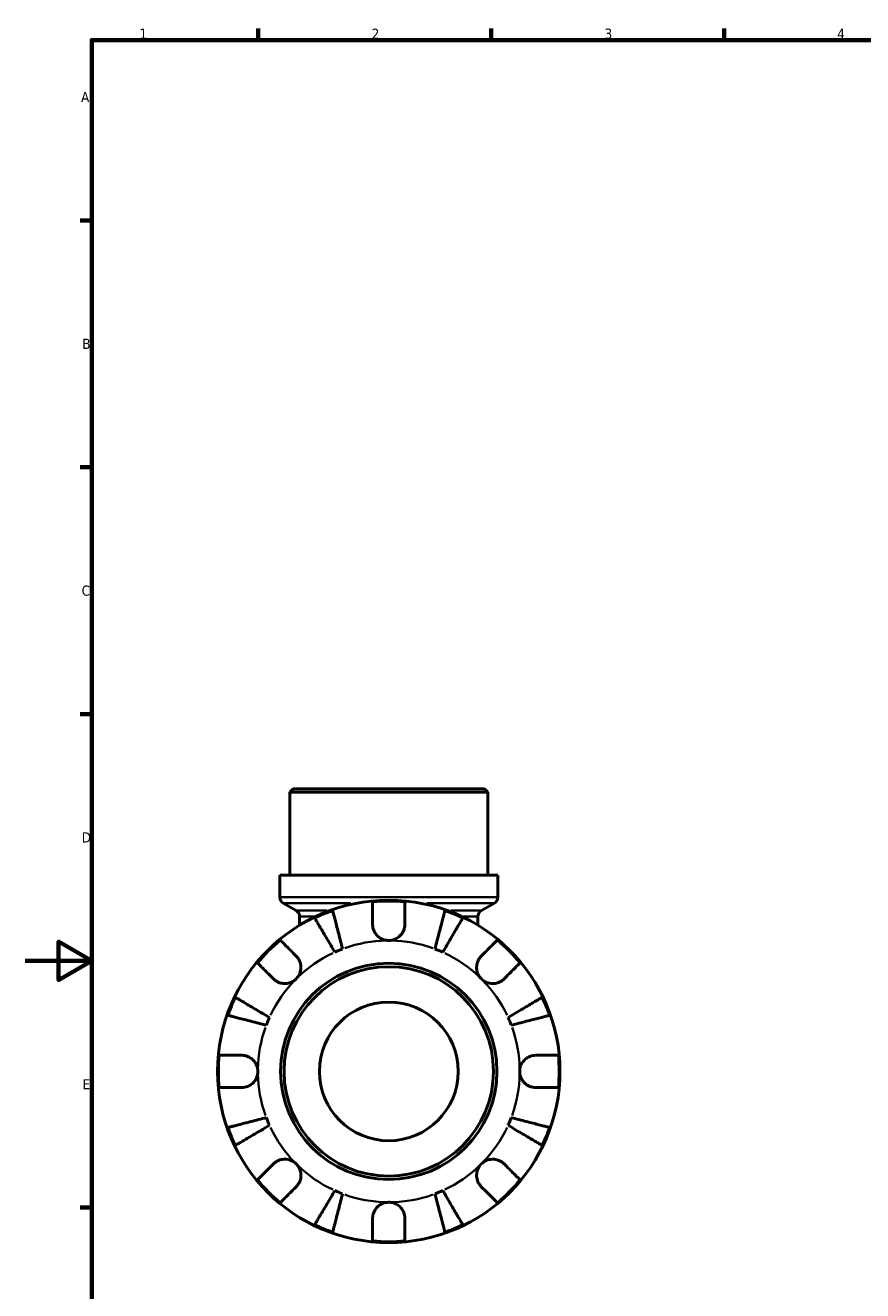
# Model space of a CAD drawing. Header units: millimetres. Extents: x 0 to 902, y -198 to 629.
# Tile 2 of 5: x 0 to 252, y 198 to 578. Entities that reach past the tile are written whole.
import ezdxf

# ---------------------------------------------------------------- set-up
doc = ezdxf.new("R2010")
doc.units = ezdxf.units.MM
for name, color, linetype, lineweight in [('Border (ANSI)', 7, 'Continuous', 70), ('Visible (ANSI)', 7, 'Continuous', 50), ('Visible Narrow (ANSI)', 7, 'Continuous', 35)]:
    doc.layers.add(name, color=color, linetype=linetype, lineweight=lineweight)
doc.styles.add('Note Text (ANSI)', font='tahoma.ttf')

# ---------------------------------------------------------------- blocks, each defined once
blk = doc.blocks.new('Borders Default Border')
at = {"layer": 'Border (ANSI)'}
for p, q in [((70.08, 574), (70.08, 577.45)), ((140.17, 574), (140.17, 577.45)), ((210.25, 574), (210.25, 577.45)), ((20, 519.75), (16.55, 519.75)), ((20, 445.5), (16.55, 445.5)), ((20, 371.25), (16.55, 371.25)), ((20, 222.75), (16.55, 222.75))]:
    blk.add_line(p, q, dxfattribs=at)
at = {"layer": 'Border (ANSI)', "flags": 128}
for points in [[(20, 20), (20, 574), (821, 574), (821, 20), (20, 20)], [(0, 297), (20, 297), (10, 302.77), (10, 291.23), (20, 297)]]:
    blk.add_lwpolyline(points, dxfattribs=at)
at = {"layer": 'Border (ANSI)', "char_height": 3.05, "attachment_point": 7, "style": 'Note Text (ANSI)'}
for s, insert in [('1', (34.35, 574.4)), ('2', (104.2, 574.4)), ('3', (174.26, 574.34)), ('4', (244.23, 574.4)), ('A', (16.78, 555.35)), ('B', (17.15, 481.1)), ('C', (16.95, 406.8)), ('D', (16.96, 332.6)), ('E', (17.21, 258.35))]:
    blk.add_mtext(s, dxfattribs=dict(at, insert=insert))

msp = doc.modelspace()

# ---------------------------------------------------------------- linework, layer by layer
at = {"layer": 'Visible (ANSI)'}
for p, q in [((80.554, 348.741), (79.524, 347.711)), ((139.138, 347.711), (79.524, 347.711)), ((79.524, 322.741), (79.524, 347.711)), ((80.554, 348.741), (138.108, 348.741)), ((138.108, 348.741), (139.138, 347.711)), ((139.138, 322.741), (139.138, 347.711)), ((142.118, 322.741), (76.543, 322.741)), ((76.543, 316.131), (76.543, 322.741)), ((142.118, 316.131), (142.118, 322.741)), ((81.474, 312.094), (77.573, 314.347)), ((137.187, 312.094), (141.088, 314.347)), ((82.504, 310.31), (82.504, 307.703)), ((136.157, 310.31), (136.157, 307.703))]:
    msp.add_line(p, q, dxfattribs=at)
for radius in [51.5, 32.53, 31.5, 20.865]:
    msp.add_circle((109.331, 263.741), radius, dxfattribs=at)
for centre, radius, start, end in [((78.603, 316.131), 2.06, 180, 240), ((140.058, 316.131), 2.06, 300, 0), ((109.331, 263.741), 51.255, 84.57027, 95.42973), ((80.444, 310.31), 2.06, 0, 60), ((109.331, 263.741), 51.255, 109.23324, 115.76676), ((109.331, 263.741), 51.255, 64.23324, 70.76676), ((138.217, 310.31), 2.06, 120, 180), ((109.331, 263.741), 51.255, 129.57027, 140.42973), ((109.331, 263.741), 51.255, 39.57027, 50.42973), ((109.331, 263.741), 39.375, 110.66622, 114.33378), ((109.331, 263.741), 39.375, 65.66622, 69.33378), ((109.331, 263.741), 51.255, 154.23324, 160.76676), ((109.331, 263.741), 51.255, 19.23324, 25.76676), ((109.331, 263.741), 39.375, 155.66622, 159.33378), ((109.331, 263.741), 39.375, 20.66622, 24.33378), ((109.331, 263.741), 51.255, 174.57027, 185.42973), ((109.331, 263.741), 51.255, 354.57027, 5.42973), ((109.331, 263.741), 39.375, 200.66622, 204.33378), ((109.331, 263.741), 39.375, 335.66622, 339.33378), ((109.331, 263.741), 51.255, 199.23324, 205.76676), ((109.331, 263.741), 51.255, 334.23324, 340.76676), ((109.331, 263.741), 51.255, 219.57027, 230.42973), ((109.331, 263.741), 51.255, 309.57027, 320.42973), ((109.331, 263.741), 39.375, 245.66622, 249.33378), ((109.331, 263.741), 39.375, 290.66622, 294.33378), ((109.331, 263.741), 51.255, 244.23324, 250.76676), ((109.331, 263.741), 51.255, 289.23324, 295.76676), ((109.331, 263.741), 51.255, 264.57027, 275.42973)]:
    msp.add_arc(centre, radius, start, end, dxfattribs=at)
for points, knots in [([(104.481, 307.966), (104.481, 308.516), (104.481, 309.076), (104.481, 310.288), (104.481, 310.922), (104.481, 311.984), (104.481, 312.511), (104.481, 313.42), (104.481, 313.802), (104.481, 314.368), (104.481, 314.607), (104.481, 314.766)], [5.9143146, 5.9143146, 5.9143146, 5.9143146, 6.0897305, 6.0897305, 6.3151304, 6.3151304, 6.5397196, 6.5397196, 6.7643088, 6.7643088, 6.9824261, 6.9824261, 6.9824261, 6.9824261]), ([(114.181, 314.766), (114.181, 314.607), (114.181, 314.368), (114.181, 313.802), (114.181, 313.42), (114.181, 312.511), (114.181, 311.984), (114.181, 310.922), (114.181, 310.288), (114.181, 309.076), (114.181, 308.516), (114.181, 307.966)], [0.2300371, 0.2300371, 0.2300371, 0.2300371, 0.4481544, 0.4481544, 0.6727436, 0.6727436, 0.8973328, 0.8973328, 1.1227327, 1.1227327, 1.2981486, 1.2981486, 1.2981486, 1.2981486]), ([(93.106, 299.618), (92.724, 300.267), (92.306, 300.976), (91.488, 302.365), (91.088, 303.045), (90.382, 304.242), (90.012, 304.871), (89.321, 306.044), (89, 306.589), (88.461, 307.504), (88.194, 307.957), (87.733, 308.74), (87.539, 309.069), (87.252, 309.557), (87.131, 309.763), (87.05, 309.9)], [5.4054322, 5.4054322, 5.4054322, 5.4054322, 5.6314379, 5.6314379, 5.8574437, 5.8574437, 6.0826169, 6.0826169, 6.3077901, 6.3077901, 6.5323479, 6.5323479, 6.7569058, 6.7569058, 6.9752088, 6.9752088, 6.9752088, 6.9752088]), ([(92.447, 312.136), (92.486, 311.981), (92.546, 311.75), (92.688, 311.202), (92.784, 310.832), (93.011, 309.953), (93.143, 309.443), (93.409, 308.416), (93.567, 307.803), (93.908, 306.484), (94.091, 305.778), (94.439, 304.433), (94.636, 303.669), (95.04, 302.109), (95.246, 301.312), (95.434, 300.583)], [0.2300349, 0.2300349, 0.2300349, 0.2300349, 0.4483378, 0.4483378, 0.6728957, 0.6728957, 0.8974535, 0.8974535, 1.1226267, 1.1226267, 1.3478, 1.3478, 1.5738057, 1.5738057, 1.7998115, 1.7998115, 1.7998115, 1.7998115]), ([(123.227, 300.583), (123.416, 301.312), (123.622, 302.109), (124.025, 303.669), (124.223, 304.433), (124.571, 305.778), (124.753, 306.484), (125.094, 307.803), (125.253, 308.416), (125.519, 309.443), (125.65, 309.953), (125.878, 310.832), (125.973, 311.202), (126.115, 311.75), (126.175, 311.981), (126.215, 312.136)], [5.4054322, 5.4054322, 5.4054322, 5.4054322, 5.6314379, 5.6314379, 5.8574437, 5.8574437, 6.0826169, 6.0826169, 6.3077901, 6.3077901, 6.5323479, 6.5323479, 6.7569058, 6.7569058, 6.9752088, 6.9752088, 6.9752088, 6.9752088]), ([(131.612, 309.9), (131.531, 309.763), (131.409, 309.557), (131.122, 309.069), (130.928, 308.74), (130.467, 307.957), (130.2, 307.504), (129.662, 306.589), (129.341, 306.044), (128.649, 304.871), (128.279, 304.242), (127.574, 303.045), (127.173, 302.365), (126.355, 300.976), (125.938, 300.267), (125.555, 299.618)], [0.2300349, 0.2300349, 0.2300349, 0.2300349, 0.4483378, 0.4483378, 0.6728957, 0.6728957, 0.8974535, 0.8974535, 1.1226267, 1.1226267, 1.3478, 1.3478, 1.5738057, 1.5738057, 1.7998115, 1.7998115, 1.7998115, 1.7998115]), ([(109.331, 303.116), (108.845, 303.116), (108.363, 303.189), (107.378, 303.493), (106.888, 303.741), (106.05, 304.36), (105.699, 304.714), (105.158, 305.457), (104.957, 305.829), (104.713, 306.462), (104.64, 306.709), (104.539, 307.182), (104.508, 307.407), (104.485, 307.743), (104.481, 307.855), (104.481, 307.966)], [0, 0, 0, 0, 0.14558971, 0.14558971, 0.30930841, 0.30930841, 0.45830506, 0.45830506, 0.58735107, 0.58735107, 0.66775406, 0.66775406, 0.73999155, 0.73999155, 0.77632248, 0.77632248, 0.77632248, 0.77632248]), ([(114.181, 307.966), (114.181, 307.762), (114.168, 307.556), (114.112, 307.123), (114.067, 306.898), (113.926, 306.388), (113.82, 306.107), (113.443, 305.335), (113.112, 304.877), (112.27, 304.061), (111.759, 303.724), (110.607, 303.244), (109.973, 303.116), (109.331, 303.116)], [-0.78516465, -0.78516465, -0.78516465, -0.78516465, -0.71674204, -0.71674204, -0.64259311, -0.64259311, -0.54817339, -0.54817339, -0.37584493, -0.37584493, -0.19265918, -0.19265918, 0, 0, 0, 0]), ([(76.68, 303.251), (76.793, 303.138), (76.962, 302.969), (77.362, 302.569), (77.632, 302.299), (78.275, 301.656), (78.647, 301.284), (79.398, 300.532), (79.846, 300.085), (80.704, 299.227), (81.1, 298.831), (81.488, 298.443)], [0.2300371, 0.2300371, 0.2300371, 0.2300371, 0.4481544, 0.4481544, 0.6727436, 0.6727436, 0.8973328, 0.8973328, 1.1227327, 1.1227327, 1.2981486, 1.2981486, 1.2981486, 1.2981486]), ([(137.173, 298.443), (137.562, 298.831), (137.958, 299.227), (138.815, 300.085), (139.263, 300.532), (140.014, 301.284), (140.387, 301.656), (141.029, 302.299), (141.299, 302.569), (141.699, 302.969), (141.869, 303.138), (141.981, 303.251)], [5.9143146, 5.9143146, 5.9143146, 5.9143146, 6.0897305, 6.0897305, 6.3151304, 6.3151304, 6.5397196, 6.5397196, 6.7643088, 6.7643088, 6.9824261, 6.9824261, 6.9824261, 6.9824261]), ([(81.488, 298.443), (81.57, 298.361), (81.65, 298.275), (81.929, 297.952), (82.112, 297.696), (82.44, 297.121), (82.581, 296.802), (82.838, 295.981), (82.915, 295.473), (82.901, 294.345), (82.778, 293.738), (82.301, 292.576), (81.942, 292.037), (81.488, 291.584)], [-0.78090098, -0.78090098, -0.78090098, -0.78090098, -0.74249641, -0.74249641, -0.64168011, -0.64168011, -0.53308797, -0.53308797, -0.37727943, -0.37727943, -0.19250343, -0.19250343, 0, 0, 0, 0]), ([(137.173, 291.584), (136.905, 291.852), (136.669, 292.15), (136.258, 292.819), (136.09, 293.189), (135.813, 294.082), (135.741, 294.608), (135.767, 295.638), (135.857, 296.131), (136.131, 296.921), (136.275, 297.228), (136.613, 297.79), (136.803, 298.044), (137.065, 298.332), (137.118, 298.388), (137.173, 298.443)], [0, 0, 0, 0, 0.11375655, 0.11375655, 0.23538098, 0.23538098, 0.39430899, 0.39430899, 0.54630686, 0.54630686, 0.65204055, 0.65204055, 0.75381821, 0.75381821, 0.77933795, 0.77933795, 0.77933795, 0.77933795]), ([(74.629, 291.584), (74.241, 291.972), (73.845, 292.368), (72.987, 293.226), (72.54, 293.674), (71.788, 294.425), (71.416, 294.797), (70.773, 295.44), (70.503, 295.71), (70.103, 296.11), (69.934, 296.279), (69.821, 296.392)], [5.9143146, 5.9143146, 5.9143146, 5.9143146, 6.0897305, 6.0897305, 6.3151304, 6.3151304, 6.5397196, 6.5397196, 6.7643088, 6.7643088, 6.9824261, 6.9824261, 6.9824261, 6.9824261]), ([(148.84, 296.392), (148.728, 296.279), (148.558, 296.11), (148.158, 295.71), (147.888, 295.44), (147.245, 294.797), (146.873, 294.425), (146.122, 293.674), (145.674, 293.226), (144.816, 292.368), (144.421, 291.972), (144.032, 291.584)], [0.2300371, 0.2300371, 0.2300371, 0.2300371, 0.4481544, 0.4481544, 0.6727436, 0.6727436, 0.8973328, 0.8973328, 1.1227327, 1.1227327, 1.2981486, 1.2981486, 1.2981486, 1.2981486]), ([(81.488, 291.584), (81.22, 291.315), (80.922, 291.08), (80.253, 290.669), (79.883, 290.501), (78.99, 290.224), (78.464, 290.151), (77.434, 290.177), (76.941, 290.268), (76.151, 290.541), (75.844, 290.686), (75.282, 291.024), (75.028, 291.214), (74.74, 291.475), (74.684, 291.529), (74.629, 291.584)], [0, 0, 0, 0, 0.11375655, 0.11375655, 0.23538098, 0.23538098, 0.39430899, 0.39430899, 0.54630686, 0.54630686, 0.65204055, 0.65204055, 0.75381821, 0.75381821, 0.77933795, 0.77933795, 0.77933795, 0.77933795]), ([(144.032, 291.584), (143.95, 291.502), (143.864, 291.422), (143.542, 291.143), (143.286, 290.96), (142.71, 290.632), (142.391, 290.491), (141.571, 290.234), (141.062, 290.157), (139.934, 290.171), (139.327, 290.294), (138.166, 290.771), (137.627, 291.13), (137.173, 291.584)], [-0.78090098, -0.78090098, -0.78090098, -0.78090098, -0.74249641, -0.74249641, -0.64168011, -0.64168011, -0.53308797, -0.53308797, -0.37727943, -0.37727943, -0.19250343, -0.19250343, 0, 0, 0, 0]), ([(63.172, 286.022), (63.309, 285.941), (63.515, 285.82), (64.003, 285.533), (64.332, 285.339), (65.114, 284.878), (65.568, 284.611), (66.483, 284.072), (67.028, 283.751), (68.201, 283.06), (68.83, 282.69), (70.027, 281.984), (70.707, 281.584), (72.096, 280.766), (72.805, 280.348), (73.454, 279.966)], [0.2300349, 0.2300349, 0.2300349, 0.2300349, 0.4483378, 0.4483378, 0.6728957, 0.6728957, 0.8974535, 0.8974535, 1.1226267, 1.1226267, 1.3478, 1.3478, 1.5738057, 1.5738057, 1.7998115, 1.7998115, 1.7998115, 1.7998115]), ([(145.208, 279.966), (145.857, 280.348), (146.566, 280.766), (147.954, 281.584), (148.634, 281.984), (149.832, 282.69), (150.46, 283.06), (151.634, 283.751), (152.179, 284.072), (153.093, 284.611), (153.547, 284.878), (154.33, 285.339), (154.658, 285.533), (155.146, 285.82), (155.352, 285.941), (155.49, 286.022)], [5.4054322, 5.4054322, 5.4054322, 5.4054322, 5.6314379, 5.6314379, 5.8574437, 5.8574437, 6.0826169, 6.0826169, 6.3077901, 6.3077901, 6.5323479, 6.5323479, 6.7569058, 6.7569058, 6.9752088, 6.9752088, 6.9752088, 6.9752088]), ([(72.489, 277.638), (71.76, 277.826), (70.963, 278.032), (69.403, 278.436), (68.639, 278.633), (67.294, 278.981), (66.588, 279.164), (65.269, 279.505), (64.656, 279.663), (63.629, 279.929), (63.119, 280.061), (62.24, 280.288), (61.87, 280.384), (61.322, 280.526), (61.091, 280.586), (60.936, 280.625)], [5.4054322, 5.4054322, 5.4054322, 5.4054322, 5.6314379, 5.6314379, 5.8574437, 5.8574437, 6.0826169, 6.0826169, 6.3077901, 6.3077901, 6.5323479, 6.5323479, 6.7569058, 6.7569058, 6.9752088, 6.9752088, 6.9752088, 6.9752088]), ([(157.725, 280.625), (157.571, 280.586), (157.339, 280.526), (156.791, 280.384), (156.422, 280.288), (155.542, 280.061), (155.032, 279.929), (154.005, 279.663), (153.393, 279.505), (152.074, 279.164), (151.368, 278.981), (150.022, 278.633), (149.258, 278.436), (147.698, 278.032), (146.901, 277.826), (146.172, 277.638)], [0.2300349, 0.2300349, 0.2300349, 0.2300349, 0.4483378, 0.4483378, 0.6728957, 0.6728957, 0.8974535, 0.8974535, 1.1226267, 1.1226267, 1.3478, 1.3478, 1.5738057, 1.5738057, 1.7998115, 1.7998115, 1.7998115, 1.7998115]), ([(58.306, 268.591), (58.465, 268.591), (58.704, 268.591), (59.27, 268.591), (59.652, 268.591), (60.561, 268.591), (61.088, 268.591), (62.15, 268.591), (62.784, 268.591), (63.996, 268.591), (64.556, 268.591), (65.106, 268.591)], [0.2300371, 0.2300371, 0.2300371, 0.2300371, 0.4481544, 0.4481544, 0.6727436, 0.6727436, 0.8973328, 0.8973328, 1.1227327, 1.1227327, 1.2981486, 1.2981486, 1.2981486, 1.2981486]), ([(65.106, 268.591), (65.258, 268.591), (65.411, 268.584), (65.844, 268.543), (66.124, 268.492), (66.717, 268.327), (67.027, 268.207), (67.787, 267.816), (68.212, 267.504), (69.006, 266.688), (69.346, 266.173), (69.829, 265.017), (69.956, 264.382), (69.956, 263.741)], [-0.77507703, -0.77507703, -0.77507703, -0.77507703, -0.72560399, -0.72560399, -0.63594265, -0.63594265, -0.53365641, -0.53365641, -0.3753162, -0.3753162, -0.19216783, -0.19216783, 0, 0, 0, 0]), ([(148.706, 263.741), (148.706, 264.177), (148.764, 264.61), (149.007, 265.492), (149.202, 265.932), (149.791, 266.861), (150.219, 267.314), (151.056, 267.918), (151.42, 268.115), (152.08, 268.371), (152.365, 268.452), (152.946, 268.562), (153.239, 268.59), (153.537, 268.591), (153.546, 268.591), (153.556, 268.591)], [-3.37535926, -3.37535926, -3.37535926, -3.37535926, -3.24472064, -3.24472064, -3.10081281, -3.10081281, -2.91318515, -2.91318515, -2.78540812, -2.78540812, -2.69094331, -2.69094331, -2.59427293, -2.59427293, -2.59108226, -2.59108226, -2.59108226, -2.59108226]), ([(153.556, 268.591), (154.106, 268.591), (154.665, 268.591), (155.878, 268.591), (156.511, 268.591), (157.573, 268.591), (158.1, 268.591), (159.009, 268.591), (159.391, 268.591), (159.957, 268.591), (160.197, 268.591), (160.356, 268.591)], [5.9143146, 5.9143146, 5.9143146, 5.9143146, 6.0897305, 6.0897305, 6.3151304, 6.3151304, 6.5397196, 6.5397196, 6.7643088, 6.7643088, 6.9824261, 6.9824261, 6.9824261, 6.9824261]), ([(69.956, 263.741), (69.956, 263.306), (69.897, 262.872), (69.654, 261.99), (69.459, 261.551), (68.871, 260.621), (68.442, 260.168), (67.605, 259.564), (67.241, 259.368), (66.582, 259.112), (66.296, 259.031), (65.716, 258.921), (65.423, 258.893), (65.125, 258.891), (65.115, 258.891), (65.106, 258.891)], [-3.37535926, -3.37535926, -3.37535926, -3.37535926, -3.24472064, -3.24472064, -3.10081281, -3.10081281, -2.91318515, -2.91318515, -2.78540812, -2.78540812, -2.69094331, -2.69094331, -2.59427293, -2.59427293, -2.59108226, -2.59108226, -2.59108226, -2.59108226]), ([(153.556, 258.891), (153.404, 258.891), (153.25, 258.898), (152.817, 258.94), (152.538, 258.991), (151.944, 259.155), (151.634, 259.275), (150.874, 259.667), (150.45, 259.979), (149.655, 260.795), (149.315, 261.309), (148.833, 262.466), (148.706, 263.101), (148.706, 263.741)], [-0.77507703, -0.77507703, -0.77507703, -0.77507703, -0.72560399, -0.72560399, -0.63594265, -0.63594265, -0.53365641, -0.53365641, -0.3753162, -0.3753162, -0.19216783, -0.19216783, 0, 0, 0, 0]), ([(65.106, 258.891), (64.556, 258.891), (63.996, 258.891), (62.784, 258.891), (62.15, 258.891), (61.088, 258.891), (60.561, 258.891), (59.652, 258.891), (59.27, 258.891), (58.704, 258.891), (58.465, 258.891), (58.306, 258.891)], [5.9143146, 5.9143146, 5.9143146, 5.9143146, 6.0897305, 6.0897305, 6.3151304, 6.3151304, 6.5397196, 6.5397196, 6.7643088, 6.7643088, 6.9824261, 6.9824261, 6.9824261, 6.9824261]), ([(160.356, 258.891), (160.197, 258.891), (159.957, 258.891), (159.391, 258.891), (159.009, 258.891), (158.1, 258.891), (157.573, 258.891), (156.511, 258.891), (155.878, 258.891), (154.665, 258.891), (154.106, 258.891), (153.556, 258.891)], [0.2300371, 0.2300371, 0.2300371, 0.2300371, 0.4481544, 0.4481544, 0.6727436, 0.6727436, 0.8973328, 0.8973328, 1.1227327, 1.1227327, 1.2981486, 1.2981486, 1.2981486, 1.2981486]), ([(60.936, 246.857), (61.091, 246.897), (61.322, 246.957), (61.87, 247.099), (62.24, 247.194), (63.119, 247.422), (63.629, 247.553), (64.656, 247.819), (65.269, 247.978), (66.588, 248.319), (67.294, 248.501), (68.639, 248.849), (69.403, 249.047), (70.963, 249.45), (71.76, 249.656), (72.489, 249.845)], [0.2300349, 0.2300349, 0.2300349, 0.2300349, 0.4483378, 0.4483378, 0.6728957, 0.6728957, 0.8974535, 0.8974535, 1.1226267, 1.1226267, 1.3478, 1.3478, 1.5738057, 1.5738057, 1.7998115, 1.7998115, 1.7998115, 1.7998115]), ([(73.454, 247.517), (72.805, 247.134), (72.096, 246.717), (70.707, 245.899), (70.027, 245.498), (68.83, 244.793), (68.201, 244.423), (67.028, 243.731), (66.483, 243.41), (65.568, 242.872), (65.114, 242.605), (64.332, 242.144), (64.003, 241.95), (63.515, 241.663), (63.309, 241.541), (63.172, 241.46)], [5.4054322, 5.4054322, 5.4054322, 5.4054322, 5.6314379, 5.6314379, 5.8574437, 5.8574437, 6.0826169, 6.0826169, 6.3077901, 6.3077901, 6.5323479, 6.5323479, 6.7569058, 6.7569058, 6.9752088, 6.9752088, 6.9752088, 6.9752088]), ([(155.49, 241.46), (155.352, 241.541), (155.146, 241.663), (154.658, 241.95), (154.33, 242.144), (153.547, 242.605), (153.093, 242.872), (152.179, 243.41), (151.634, 243.731), (150.46, 244.423), (149.832, 244.793), (148.634, 245.498), (147.954, 245.899), (146.566, 246.717), (145.857, 247.134), (145.208, 247.517)], [0.2300349, 0.2300349, 0.2300349, 0.2300349, 0.4483378, 0.4483378, 0.6728957, 0.6728957, 0.8974535, 0.8974535, 1.1226267, 1.1226267, 1.3478, 1.3478, 1.5738057, 1.5738057, 1.7998115, 1.7998115, 1.7998115, 1.7998115]), ([(146.172, 249.845), (146.901, 249.656), (147.698, 249.45), (149.258, 249.047), (150.022, 248.849), (151.368, 248.501), (152.074, 248.319), (153.393, 247.978), (154.005, 247.819), (155.032, 247.553), (155.542, 247.422), (156.422, 247.194), (156.791, 247.099), (157.339, 246.957), (157.571, 246.897), (157.725, 246.857)], [5.4054322, 5.4054322, 5.4054322, 5.4054322, 5.6314379, 5.6314379, 5.8574437, 5.8574437, 6.0826169, 6.0826169, 6.3077901, 6.3077901, 6.5323479, 6.5323479, 6.7569058, 6.7569058, 6.9752088, 6.9752088, 6.9752088, 6.9752088]), ([(74.629, 235.899), (74.711, 235.981), (74.797, 236.061), (75.12, 236.34), (75.376, 236.522), (75.951, 236.851), (76.27, 236.992), (77.091, 237.249), (77.599, 237.325), (78.727, 237.312), (79.334, 237.189), (80.496, 236.712), (81.035, 236.353), (81.488, 235.899)], [-0.78090098, -0.78090098, -0.78090098, -0.78090098, -0.74249641, -0.74249641, -0.64168011, -0.64168011, -0.53308797, -0.53308797, -0.37727943, -0.37727943, -0.19250343, -0.19250343, 0, 0, 0, 0]), ([(137.173, 235.899), (137.441, 236.167), (137.74, 236.403), (138.408, 236.814), (138.779, 236.982), (139.671, 237.259), (140.198, 237.331), (141.228, 237.305), (141.72, 237.215), (142.511, 236.941), (142.818, 236.797), (143.38, 236.459), (143.633, 236.269), (143.921, 236.007), (143.977, 235.954), (144.032, 235.899)], [0, 0, 0, 0, 0.11375655, 0.11375655, 0.23538098, 0.23538098, 0.39430899, 0.39430899, 0.54630686, 0.54630686, 0.65204055, 0.65204055, 0.75381821, 0.75381821, 0.77933795, 0.77933795, 0.77933795, 0.77933795]), ([(69.821, 231.091), (69.934, 231.203), (70.103, 231.373), (70.503, 231.773), (70.773, 232.043), (71.416, 232.685), (71.788, 233.058), (72.54, 233.809), (72.987, 234.257), (73.845, 235.114), (74.241, 235.51), (74.629, 235.899)], [0.2300371, 0.2300371, 0.2300371, 0.2300371, 0.4481544, 0.4481544, 0.6727436, 0.6727436, 0.8973328, 0.8973328, 1.1227327, 1.1227327, 1.2981486, 1.2981486, 1.2981486, 1.2981486]), ([(81.488, 235.899), (81.757, 235.631), (81.992, 235.332), (82.403, 234.664), (82.571, 234.293), (82.848, 233.401), (82.921, 232.874), (82.895, 231.844), (82.804, 231.352), (82.531, 230.561), (82.386, 230.254), (82.048, 229.692), (81.858, 229.439), (81.597, 229.151), (81.543, 229.095), (81.488, 229.04)], [0, 0, 0, 0, 0.11375655, 0.11375655, 0.23538098, 0.23538098, 0.39430899, 0.39430899, 0.54630686, 0.54630686, 0.65204055, 0.65204055, 0.75381821, 0.75381821, 0.77933795, 0.77933795, 0.77933795, 0.77933795]), ([(137.173, 229.04), (137.091, 229.122), (137.011, 229.208), (136.732, 229.53), (136.55, 229.786), (136.221, 230.362), (136.08, 230.681), (135.823, 231.501), (135.747, 232.01), (135.76, 233.138), (135.883, 233.745), (136.36, 234.906), (136.719, 235.445), (137.173, 235.899)], [-0.78090098, -0.78090098, -0.78090098, -0.78090098, -0.74249641, -0.74249641, -0.64168011, -0.64168011, -0.53308797, -0.53308797, -0.37727943, -0.37727943, -0.19250343, -0.19250343, 0, 0, 0, 0]), ([(144.032, 235.899), (144.421, 235.51), (144.816, 235.114), (145.674, 234.257), (146.122, 233.809), (146.873, 233.058), (147.245, 232.685), (147.888, 232.043), (148.158, 231.773), (148.558, 231.373), (148.728, 231.203), (148.84, 231.091)], [5.9143146, 5.9143146, 5.9143146, 5.9143146, 6.0897305, 6.0897305, 6.3151304, 6.3151304, 6.5397196, 6.5397196, 6.7643088, 6.7643088, 6.9824261, 6.9824261, 6.9824261, 6.9824261]), ([(81.488, 229.04), (81.1, 228.651), (80.704, 228.256), (79.846, 227.398), (79.398, 226.95), (78.647, 226.199), (78.275, 225.827), (77.632, 225.184), (77.362, 224.914), (76.962, 224.514), (76.793, 224.344), (76.68, 224.232)], [5.9143146, 5.9143146, 5.9143146, 5.9143146, 6.0897305, 6.0897305, 6.3151304, 6.3151304, 6.5397196, 6.5397196, 6.7643088, 6.7643088, 6.9824261, 6.9824261, 6.9824261, 6.9824261]), ([(141.981, 224.232), (141.869, 224.344), (141.699, 224.514), (141.299, 224.914), (141.029, 225.184), (140.387, 225.827), (140.014, 226.199), (139.263, 226.95), (138.815, 227.398), (137.958, 228.256), (137.562, 228.651), (137.173, 229.04)], [0.2300371, 0.2300371, 0.2300371, 0.2300371, 0.4481544, 0.4481544, 0.6727436, 0.6727436, 0.8973328, 0.8973328, 1.1227327, 1.1227327, 1.2981486, 1.2981486, 1.2981486, 1.2981486]), ([(87.05, 217.582), (87.131, 217.72), (87.252, 217.926), (87.539, 218.414), (87.733, 218.742), (88.194, 219.525), (88.461, 219.979), (89, 220.893), (89.321, 221.438), (90.012, 222.612), (90.382, 223.24), (91.088, 224.438), (91.488, 225.118), (92.306, 226.506), (92.724, 227.215), (93.106, 227.864)], [0.2300349, 0.2300349, 0.2300349, 0.2300349, 0.4483378, 0.4483378, 0.6728957, 0.6728957, 0.8974535, 0.8974535, 1.1226267, 1.1226267, 1.3478, 1.3478, 1.5738057, 1.5738057, 1.7998115, 1.7998115, 1.7998115, 1.7998115]), ([(95.434, 226.9), (95.246, 226.171), (95.04, 225.374), (94.636, 223.814), (94.439, 223.05), (94.091, 221.704), (93.908, 220.998), (93.567, 219.679), (93.409, 219.067), (93.143, 218.04), (93.011, 217.53), (92.784, 216.65), (92.688, 216.281), (92.546, 215.733), (92.486, 215.501), (92.447, 215.347)], [5.4054322, 5.4054322, 5.4054322, 5.4054322, 5.6314379, 5.6314379, 5.8574437, 5.8574437, 6.0826169, 6.0826169, 6.3077901, 6.3077901, 6.5323479, 6.5323479, 6.7569058, 6.7569058, 6.9752088, 6.9752088, 6.9752088, 6.9752088]), ([(126.215, 215.347), (126.175, 215.501), (126.115, 215.733), (125.973, 216.281), (125.878, 216.65), (125.65, 217.53), (125.519, 218.04), (125.253, 219.067), (125.094, 219.679), (124.753, 220.998), (124.571, 221.704), (124.223, 223.05), (124.025, 223.814), (123.622, 225.374), (123.416, 226.171), (123.227, 226.9)], [0.2300349, 0.2300349, 0.2300349, 0.2300349, 0.4483378, 0.4483378, 0.6728957, 0.6728957, 0.8974535, 0.8974535, 1.1226267, 1.1226267, 1.3478, 1.3478, 1.5738057, 1.5738057, 1.7998115, 1.7998115, 1.7998115, 1.7998115]), ([(125.555, 227.864), (125.938, 227.215), (126.355, 226.506), (127.173, 225.118), (127.574, 224.438), (128.279, 223.24), (128.649, 222.612), (129.341, 221.438), (129.662, 220.893), (130.2, 219.979), (130.467, 219.525), (130.928, 218.742), (131.122, 218.414), (131.409, 217.926), (131.531, 217.72), (131.612, 217.582)], [5.4054322, 5.4054322, 5.4054322, 5.4054322, 5.6314379, 5.6314379, 5.8574437, 5.8574437, 6.0826169, 6.0826169, 6.3077901, 6.3077901, 6.5323479, 6.5323479, 6.7569058, 6.7569058, 6.9752088, 6.9752088, 6.9752088, 6.9752088]), ([(104.481, 219.516), (104.481, 219.668), (104.488, 219.822), (104.529, 220.255), (104.58, 220.534), (104.745, 221.128), (104.865, 221.438), (105.256, 222.198), (105.568, 222.622), (106.384, 223.417), (106.899, 223.757), (108.055, 224.239), (108.69, 224.366), (109.331, 224.366)], [-0.77507703, -0.77507703, -0.77507703, -0.77507703, -0.72560399, -0.72560399, -0.63594265, -0.63594265, -0.53365641, -0.53365641, -0.3753162, -0.3753162, -0.19216783, -0.19216783, 0, 0, 0, 0]), ([(109.331, 224.366), (109.766, 224.366), (110.2, 224.308), (111.082, 224.065), (111.521, 223.87), (112.451, 223.281), (112.904, 222.853), (113.508, 222.016), (113.704, 221.652), (113.96, 220.992), (114.041, 220.707), (114.151, 220.126), (114.179, 219.833), (114.181, 219.535), (114.181, 219.526), (114.181, 219.516)], [-3.37535926, -3.37535926, -3.37535926, -3.37535926, -3.24472064, -3.24472064, -3.10081281, -3.10081281, -2.91318515, -2.91318515, -2.78540812, -2.78540812, -2.69094331, -2.69094331, -2.59427293, -2.59427293, -2.59108226, -2.59108226, -2.59108226, -2.59108226]), ([(104.481, 212.716), (104.481, 212.875), (104.481, 213.115), (104.481, 213.681), (104.481, 214.063), (104.481, 214.972), (104.481, 215.499), (104.481, 216.561), (104.481, 217.194), (104.481, 218.407), (104.481, 218.966), (104.481, 219.516)], [0.2300371, 0.2300371, 0.2300371, 0.2300371, 0.4481544, 0.4481544, 0.6727436, 0.6727436, 0.8973328, 0.8973328, 1.1227327, 1.1227327, 1.2981486, 1.2981486, 1.2981486, 1.2981486]), ([(114.181, 219.516), (114.181, 218.966), (114.181, 218.407), (114.181, 217.194), (114.181, 216.561), (114.181, 215.499), (114.181, 214.972), (114.181, 214.063), (114.181, 213.681), (114.181, 213.115), (114.181, 212.875), (114.181, 212.716)], [5.9143146, 5.9143146, 5.9143146, 5.9143146, 6.0897305, 6.0897305, 6.3151304, 6.3151304, 6.5397196, 6.5397196, 6.7643088, 6.7643088, 6.9824261, 6.9824261, 6.9824261, 6.9824261])]:
    msp.add_open_spline(points, degree=3, knots=knots, dxfattribs=at)
at = {"layer": 'Visible Narrow (ANSI)'}
for p, q in [((76.947, 316.131), (141.715, 316.131)), ((97.878, 314.347), (77.637, 314.347)), ((141.025, 314.347), (120.784, 314.347)), ((81.501, 312.094), (90.675, 312.094)), ((86.882, 310.31), (82.517, 310.31)), ((127.987, 312.094), (137.16, 312.094)), ((136.145, 310.31), (131.78, 310.31))]:
    msp.add_line(p, q, dxfattribs=at)
for start, end in [(91.03331, 109.63291), (70.36709, 88.96669), (115.36709, 133.96669), (46.03331, 64.63291), (136.03331, 154.63291), (25.36709, 43.96669), (160.36709, 178.96669), (1.03331, 19.63291), (181.03331, 199.63291), (340.36709, 358.96669), (205.36709, 223.96669), (316.03331, 334.63291), (226.03331, 244.63291), (295.36709, 313.96669), (250.36709, 268.96669), (271.03331, 289.63291)]:
    msp.add_arc((109.331, 263.741), 39.375, start, end, dxfattribs=at)

# ---------------------------------------------------------------- block references
msp.add_blockref('Borders Default Border', (0, 0))

doc.saveas('drawing.dxf')
